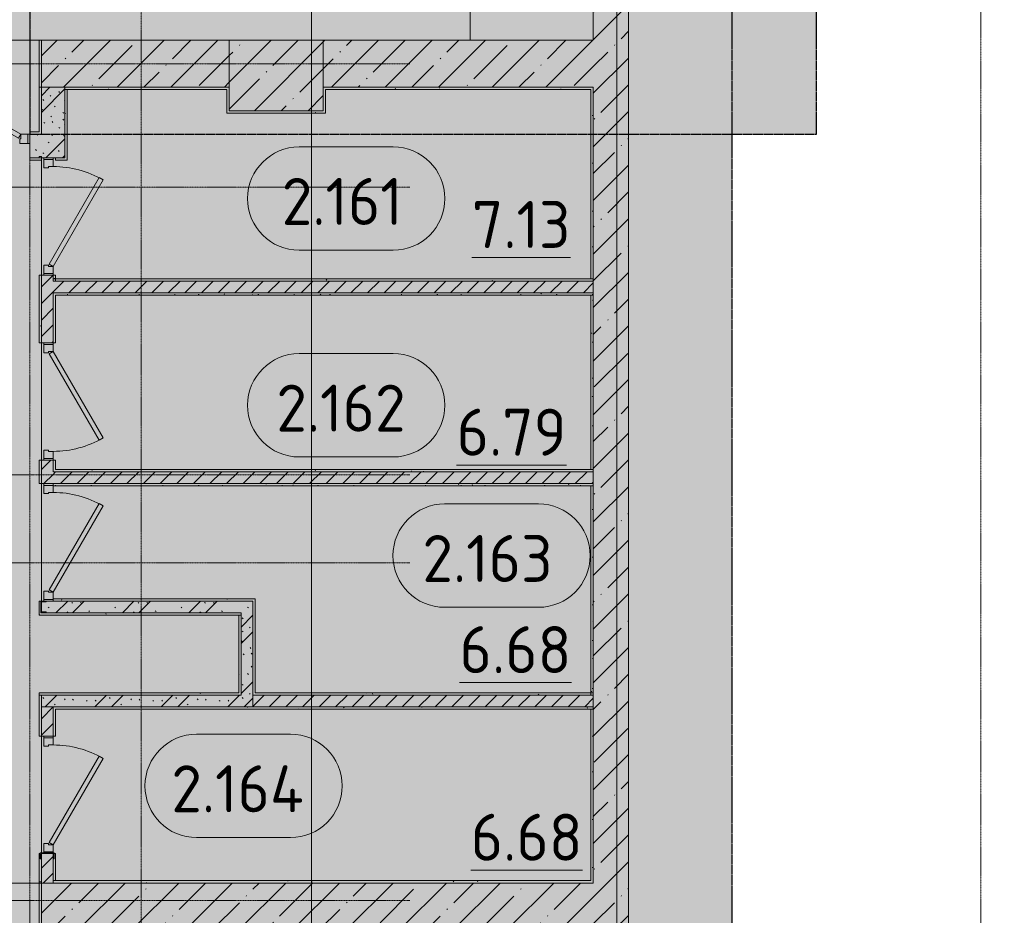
# Model space of a CAD drawing. Header units: millimetres. Extents: x -9064 to 167246, y -7619 to 134351.
# Tile 19 of 112: x 32515 to 40900, y 41350 to 48975. Entities that reach past the tile are written whole.
import ezdxf

# ---------------------------------------------------------------- set-up
doc = ezdxf.new("R2010")
doc.units = ezdxf.units.MM
doc.linetypes.add('3_ Штрих_ 5 х 3 мм', pattern=[8, 5, -3])
doc.linetypes.add('4_ Штрихпунктир_ 10 х 2 мм', pattern=[14, 10, -2, 0, -2])
for name, color, linetype, lineweight in [('A-AREA-IDEN', 7, 'Continuous', 5), ('A-DETL', 7, 'Continuous', 15), ('A-DETL-GENF', 7, 'Continuous', 13), ('A-DOOR', 7, 'Continuous', 13), ('A-DOOR-FRAM', 7, 'Continuous', 13), ('A-DOOR-OPNG', 7, 'Continuous', 13), ('A-FLOR', 7, 'Continuous', 13), ('A-WALL', 7, 'Continuous', 13), ('A-WALL-PATT', 7, 'Continuous', 13), ('I-WALL', 7, 'Continuous', 13), ('S-COLS', 7, 'Continuous', 15), ('S-GRID', 7, 'Continuous', 5)]:
    doc.layers.add(name, color=color, linetype=linetype, lineweight=lineweight)
doc.styles.add('GOST Common_2', font='GOST_Common.ttf', dxfattribs={"height": 400})
pattern_1 = [(0, (0, 0), (406.4, 101.6), [6.706, -298.094, 6.706, -298.094, -1625.6]), (0, (0, 0), (406.4, 101.6), [-609.6, 6.706, -602.894, 6.706, -298.094, -711.2]), (0, (0, 0), (406.4, 101.6), [-1524, 6.706, -196.494, 6.706, -501.294]), (120, (152.4, 50.8), (-291.18818, 301.15272), [6.706, -298.094, 6.706, -298.094, -1625.6]), (120, (152.4, 50.8), (-291.18818, 301.15272), [-609.6, 6.706, -602.894, 6.706, -298.094, -711.2]), (120, (152.4, 50.8), (-291.18818, 301.15272), [-1524, 6.706, -196.494, 6.706, -501.294]), (240, (203.2, 254), (-115.21182, -402.75272), [6.706, -298.094, 6.706, -298.094, -1625.6]), (240, (203.2, 254), (-115.21182, -402.75272), [-609.6, 6.706, -602.894, 6.706, -298.094, -711.2]), (240, (203.2, 254), (-115.21182, -402.75272), [-1524, 6.706, -196.494, 6.706, -501.294])]
pattern_2 = [(45, (0, 0), (-70.71068, 70.71068), [])]
pattern_3 = [(135, (300.56, 377.28), (-565.6854, 6e-14), [10, -790]), (135, (349.8, 474.73), (-565.6854, 6e-14), [10, -790]), (135, (423.93, 473.06), (-565.6854, 6e-14), [10, -790]), (135, (229.92, 447.9), (-565.6854, 6e-14), [10, -790]), (135, (155.08, 447.9), (-565.6854, 6e-14), [10, -790]), (135, (114.9, 369.03), (-565.6854, 6e-14), [10, -790]), (135, (132.43, 285.8), (-565.6854, 6e-14), [10, -790]), (135, (214.66, 322), (-565.6854, 6e-14), [10, -790]), (135, (198.16, 261.88), (-565.6854, 6e-14), [10, -790]), (135, (45.2, 272.9), (-565.6854, 6e-14), [10, -790]), (135, (42.32, 336.16), (-565.6854, 6e-14), [10, -790]), (135, (92.26, 192.24), (-565.6854, 6e-14), [10, -790]), (135, (7.07, 149.2), (-565.6854, 6e-14), [10, -790]), (135, (80.6, 95.1), (-565.6854, 6e-14), [10, -790]), (135, (79.53, 36.94), (-565.6854, 6e-14), [10, -790]), (135, (153.87, 74.56), (-565.6854, 6e-14), [10, -790]), (135, (228.35, 124.8), (-565.6854, 6e-14), [10, -790]), (135, (279.75, 180.4), (-565.6854, 6e-14), [10, -790]), (135, (282.9, 31.63), (-565.6854, 6e-14), [10, -790]), (135, (377.38, 53.45), (-565.6854, 6e-14), [10, -790]), (135, (352.28, 102.7), (-565.6854, 6e-14), [10, -790]), (135, (354.05, 0), (-565.6854, 6e-14), [10, -790]), (135, (553.23, 16.45), (-565.6854, 6e-14), [10, -790]), (135, (542.38, 63.45), (-565.6854, 6e-14), [10, -790]), (135, (536.58, 239.3), (-565.6854, 6e-14), [10, -790]), (135, (475.85, 203.9), (-565.6854, 6e-14), [10, -790]), (135, (475.85, 316.54), (-565.6854, 6e-14), [10, -790]), (135, (520.8, 408.7), (-565.6854, 6e-14), [10, -790]), (135, (551.1, 470.8), (-565.6854, 6e-14), [10, -790]), (135, (235.25, 537.93), (-565.6854, 6e-14), [10, -790]), (135, (407.25, 547.65), (-565.6854, 6e-14), [10, -790]), (135, (94.5, 558.6), (-565.6854, 6e-14), [10, -790]), (135, (46.4, 532.3), (-565.6854, 6e-14), [10, -790]), (135, (85.56, 465.04), (-565.6854, 6e-14), [10, -790]), (135, (355.53, 181.14), (-565.6854, 6e-14), [10, -790]), (135, (362.23, 243.6), (-565.6854, 6e-14), [10, -790]), (135, (413.45, 344.1), (-565.6854, 6e-14), [10, -790]), (135, (286.3, 273.25), (-565.6854, 6e-14), [10, -790]), (135, (423.02, 263.72), (-565.6854, 6e-14), [10, -790]), (135, (162.94, 190.2), (-565.6854, 6e-14), [10, -790]), (135, (470.25, 120.93), (-565.6854, 6e-14), [10, -790]), (135, (484.48, 9.78), (-565.6854, 6e-14), [10, -790]), (45, (0, 212.13), (-565.6854, 0), []), (45, (212.13, 0), (-565.6854, 0), []), (45, (353.55, 0), (-565.6854, 0), []), (45, (0, 353.55), (-565.6854, 0), [])]
pattern_4 = [(45, (0, 0), (-228.0985, 228.0985), []), (45, (228.1, 0), (-228.0985, 228.0985), [403.225, -80.645, 6.706, -73.939])]

# ---------------------------------------------------------------- blocks, each defined once
blk = doc.blocks.new('Наметкина 10_РД_АР_П_Отделка_R21_rvt-1-Маркировочный план-схема -2 этажа на отм_-9_600')
at = {"layer": 'A-WALL-PATT', "lineweight": 5}
h = blk.add_hatch(dxfattribs=at)
h.set_pattern_fill('FP_34', color=256, style=0, pattern_type=2)
h.set_pattern_definition(pattern_1)
h.paths.add_polyline_path([(33040, 48380), (34280, 48380), (34280, 48400), (32900, 48400), (32900, 48380)])
h = blk.add_hatch(dxfattribs=at)
h.set_pattern_fill('FP_34', color=256, style=0, pattern_type=2)
h.set_pattern_definition(pattern_1)
h.paths.add_polyline_path([(34281.1, 48200), (34300, 48200), (34300, 48400), (34280, 48400), (34280, 48200)])
h = blk.add_hatch(dxfattribs=at)
h.set_pattern_fill('FP_34', color=256, style=0, pattern_type=2)
h.set_pattern_definition(pattern_1)
h.paths.add_polyline_path([(37380, 48380), (37380, 48400), (35100, 48400), (35100, 48380), (37318.7, 48380)])
h = blk.add_hatch(dxfattribs=at)
h.set_pattern_fill('FP_34', color=256, style=0, pattern_type=2)
h.set_pattern_definition(pattern_1)
h.paths.add_polyline_path([(37400, 46770), (37400, 48400), (37380, 48398.3), (37380, 46770)])
h = blk.add_hatch(dxfattribs=at)
h.set_pattern_fill('FP_34', color=256, style=0, pattern_type=2)
h.set_pattern_definition(pattern_1)
h.paths.add_polyline_path([(32920, 47800), (32920, 48380), (32900, 48380), (32900, 47800)])
h = blk.add_hatch(dxfattribs=at)
h.set_pattern_fill('FP_34', color=256, style=0, pattern_type=2)
h.set_pattern_definition(pattern_1)
h.paths.add_polyline_path([(35068.3, 48180), (35100, 48180), (35100, 48200), (34280, 48200), (34281.1, 48180), (34300, 48180)])
h = blk.add_hatch(dxfattribs=at)
h.set_pattern_fill('FP_34', color=256, style=0, pattern_type=2)
h.set_pattern_definition(pattern_1)
h.paths.add_polyline_path([(32700, 41635), (32697.8, 41834.1), (32690, 41829.6), (32690, 41875), (32680, 41875), (32680, 41635), (32700, 41635)])
h.paths.add_polyline_path([(32700, 42875), (32700, 42875), (32700, 43225), (32680, 43225), (32680, 42875)])
h.paths.add_polyline_path([(32694.7, 43925), (32694.7, 44025), (32680, 44025), (32680, 43925)])
h.paths.add_polyline_path([(32680, 45025), (32700, 45025), (32700, 45225), (32680, 45225), (32680, 45125)])
h.paths.add_polyline_path([(32700, 46225), (32700, 46800), (32680, 46800), (32680, 46225), (32700, 46225)])
h = blk.add_hatch(dxfattribs=at)
h.set_pattern_fill('FP_34', color=256, style=0, pattern_type=2)
h.set_pattern_definition(pattern_1)
h.paths.add_polyline_path([(32820, 46770), (32820, 46800), (32800, 46800), (32800, 46770)])
h = blk.add_hatch(dxfattribs=at)
h.set_pattern_fill('FP_34', color=256, style=0, pattern_type=2)
h.set_pattern_definition(pattern_1)
h.paths.add_polyline_path([(37400, 46750), (37400, 46770), (32800, 46770), (32800, 46750), (36888.8, 46750)])
h = blk.add_hatch(dxfattribs=at)
h.set_pattern_fill('FP_34', color=256, style=0, pattern_type=2)
h.set_pattern_definition(pattern_1)
h.paths.add_polyline_path([(37400, 46630), (37400, 46650), (32800, 46650), (32800, 46630), (37183.5, 46630)])
h = blk.add_hatch(dxfattribs=at)
h.set_pattern_fill('FP_34', color=256, style=0, pattern_type=2)
h.set_pattern_definition(pattern_1)
h.paths.add_polyline_path([(32800, 45125), (32820, 45125), (32820, 45225), (32800, 45225), (32800, 45145)])
h.paths.add_polyline_path([(32820, 46225), (32820, 46630), (32800, 46630), (32800, 46225)])
h = blk.add_hatch(dxfattribs=at)
h.set_pattern_fill('FP_34', color=256, style=0, pattern_type=2)
h.set_pattern_definition(pattern_1)
h.paths.add_polyline_path([(37400, 45145), (37400, 46630), (37380, 46630), (37380, 45145)])
h = blk.add_hatch(dxfattribs=at)
h.set_pattern_fill('FP_34', color=256, style=0, pattern_type=2)
h.set_pattern_definition(pattern_1)
h.paths.add_polyline_path([(36367.1, 45125), (37400, 45125), (37400, 45145), (32820, 45145), (32820, 45125), (35600, 45125)])
h = blk.add_hatch(dxfattribs=at)
h.set_pattern_fill('FP_34', color=256, style=0, pattern_type=2)
h.set_pattern_definition(pattern_1)
h.paths.add_polyline_path([(37342, 45005), (37400, 45005), (37400, 45025), (32800, 45025), (32800, 45005), (36888.8, 45005)])
h = blk.add_hatch(dxfattribs=at)
h.set_pattern_fill('FP_34', color=256, style=0, pattern_type=2)
h.set_pattern_definition(pattern_1)
h.paths.add_polyline_path([(37380, 43245), (37400, 43245), (37400, 45005), (37380, 45005)])
h = blk.add_hatch(dxfattribs=at)
h.set_pattern_fill('FP_34', color=256, style=0, pattern_type=2)
h.set_pattern_definition(pattern_1)
h.paths.add_polyline_path([(34281.1, 44025), (34520, 44025), (34520, 44045), (32820, 44045), (32820, 44025), (33225, 44025)])
h = blk.add_hatch(dxfattribs=at)
h.set_pattern_fill('FP_34', color=256, style=0, pattern_type=2)
h.set_pattern_definition(pattern_1)
h.paths.add_polyline_path([(34281.1, 43905), (34400, 43905), (34400, 43925), (32680, 43925), (32680, 43905), (32977.2, 43905)])
h = blk.add_hatch(dxfattribs=at)
h.set_pattern_fill('FP_34', color=256, style=0, pattern_type=2)
h.set_pattern_definition(pattern_1)
h.paths.add_polyline_path([(34380, 43225), (34400, 43225), (34400, 43905), (34380, 43905), (34380, 43233.2)])
h = blk.add_hatch(dxfattribs=at)
h.set_pattern_fill('FP_34', color=256, style=0, pattern_type=2)
h.set_pattern_definition(pattern_1)
h.paths.add_polyline_path([(32800, 43225), (34380, 43225), (34380, 43245), (32680, 43245), (32680, 43225), (32700, 43225)])
h = blk.add_hatch(dxfattribs=at)
h.set_pattern_fill('FP_34', color=256, style=0, pattern_type=2)
h.set_pattern_definition(pattern_1)
h.paths.add_polyline_path([(34520, 43225), (37400, 43225), (37400, 43245), (34520, 43245)])
h = blk.add_hatch(dxfattribs=at)
h.set_pattern_fill('FP_34', color=256, style=0, pattern_type=2)
h.set_pattern_definition(pattern_1)
h.paths.add_polyline_path([(37380, 43105), (37400, 43105), (37400, 43125), (32800, 43125), (32800, 43105), (37032, 43105)])
h = blk.add_hatch(dxfattribs=at)
h.set_pattern_fill('FP_34', color=256, style=0, pattern_type=2)
h.set_pattern_definition(pattern_1)
h.paths.add_polyline_path([(32802.2, 41645), (32820, 41645), (32820, 41875), (32810, 41874.5), (32810, 41829.6), (32802.2, 41834.1), (32800, 41645)])
h.paths.add_polyline_path([(32800, 42875), (32820, 42876.1), (32820, 43105), (32800, 43105)])
h = blk.add_hatch(dxfattribs=at)
h.set_pattern_fill('FP_34', color=256, style=0, pattern_type=2)
h.set_pattern_definition(pattern_1)
h.paths.add_polyline_path([(37400, 41645), (37400, 43105), (37380, 43105), (37380, 41645)])
h = blk.add_hatch(dxfattribs=at)
h.set_pattern_fill('FP_34', color=256, style=0, pattern_type=2)
h.set_pattern_definition(pattern_1)
h.paths.add_polyline_path([(32800, 41625), (37400, 41625), (37400, 41645), (32800, 41645)])
at = {"layer": 'A-WALL'}
for p, q in [((32700, 48800), (32680, 48800)), ((32680, 48800), (32680, 48400)), ((32700, 48400), (32700, 48800)), ((32700, 48400), (32680, 48400)), ((32680, 48400), (32680, 48020)), ((32680, 48400), (32700, 48400)), ((32700, 48020), (32700, 48400)), ((34280, 48400), (32900, 48400)), ((32900, 48400), (32900, 48380)), ((34300, 48400), (34280, 48400)), ((34300, 48200), (34300, 48400)), ((37380, 48400), (35100, 48400)), ((35100, 48400), (35100, 48380)), ((37400, 48400), (37380, 48400)), ((37400, 46770), (37400, 48400)), ((32900, 48380), (34280, 48380)), ((32900, 48380), (32900, 47800)), ((32920, 48380), (32900, 48380)), ((32920, 47800), (32920, 48380)), ((34280, 48380), (34280, 48200)), ((35100, 48380), (35100, 48200)), ((35120, 48380), (37380, 48380)), ((35120, 48180), (35120, 48380)), ((37380, 48380), (37380, 46770)), ((34280, 48200), (34280, 48180)), ((34280, 48180), (35100, 48180)), ((35100, 48200), (34300, 48200)), ((35100, 48180), (35120, 48180)), ((32680, 48020), (32600, 48020)), ((32600, 48020), (32600, 48000)), ((32600, 48000), (32700, 48000)), ((32700, 48000), (32700, 48020)), ((32680, 47800), (32600, 47800)), ((32600, 47800), (32600, 47780)), ((32700, 47810), (32680, 47810)), ((32680, 47810), (32680, 47800)), ((32700, 47800), (32700, 47810)), ((32700, 47780), (32700, 47800)), ((32900, 47800), (32820, 47800)), ((32820, 47800), (32820, 47780)), ((32920, 47780), (32920, 47800)), ((32600, 47780), (32700, 47780)), ((32820, 47780), (32920, 47780)), ((32700, 46800), (32680, 46800)), ((32680, 46800), (32680, 46225)), ((32700, 46225), (32700, 46800)), ((32800, 46800), (32800, 46750)), ((32820, 46800), (32800, 46800)), ((32820, 46750), (32820, 46800)), ((37380, 46770), (32800, 46770)), ((32800, 46770), (32800, 46750)), ((32800, 46750), (32820, 46750)), ((32800, 46750), (37400, 46750)), ((37400, 46750), (37400, 46770)), ((37400, 46650), (32800, 46650)), ((32800, 46650), (32800, 46630)), ((32800, 46630), (32800, 46225)), ((32820, 46630), (37400, 46630)), ((32820, 46225), (32820, 46630)), ((37400, 46630), (37380, 46630)), ((37380, 46630), (37380, 45145)), ((37400, 46630), (37400, 46650)), ((37400, 45145), (37400, 46630)), ((32680, 46225), (32700, 46225)), ((32800, 46225), (32820, 46225)), ((32700, 45225), (32680, 45225)), ((32680, 45225), (32680, 45025)), ((32700, 45025), (32700, 45225)), ((32800, 45225), (32800, 45125)), ((32820, 45225), (32800, 45225)), ((32820, 45145), (32820, 45225)), ((32800, 45125), (32820, 45125)), ((37380, 45145), (32820, 45145)), ((32820, 45125), (37380, 45125)), ((37380, 45125), (37400, 45125)), ((37400, 45125), (37400, 45145)), ((32680, 45025), (32700, 45025)), ((37380, 45025), (32800, 45025)), ((32800, 45025), (32800, 45010)), ((32800, 45005), (37380, 45005)), ((37400, 45025), (37380, 45025)), ((37380, 45005), (37380, 43225)), ((37400, 45005), (37400, 45025)), ((37400, 43225), (37400, 45005)), ((32694.7, 44025), (32680, 44025)), ((32680, 44025), (32680, 43925)), ((32820, 44045), (32800, 44045)), ((32800, 44040), (32800, 44025)), ((32800, 44025), (32820, 44025)), ((34520, 44045), (32820, 44045)), ((32820, 44025), (34500, 44025)), ((34500, 44025), (34500, 43225)), ((34520, 44025), (34520, 44045)), ((34520, 43245), (34520, 44025)), ((32700, 43937.7), (32700, 44012.3)), ((32680, 43925), (32680, 43905)), ((32680, 43905), (34400, 43905)), ((34400, 43925), (32740.7, 43925)), ((34400, 43905), (34380, 43905)), ((34380, 43905), (34380, 43245)), ((34400, 43905), (34400, 43925)), ((34400, 43225), (34400, 43905)), ((34380, 43245), (32680, 43245)), ((32680, 43245), (32680, 43225)), ((32680, 43225), (34380, 43225)), ((32700, 43225), (32680, 43225)), ((32680, 43225), (32680, 42875)), ((32700, 42875), (32700, 43225)), ((34380, 43225), (34400, 43225)), ((34500, 43225), (34520, 43225)), ((37400, 43245), (34520, 43245)), ((34520, 43225), (37400, 43225)), ((37380, 43225), (37400, 43225)), ((37400, 43225), (37400, 43245)), ((37380, 43125), (32800, 43125)), ((32800, 43125), (32800, 43105)), ((32800, 43105), (32800, 42875)), ((32820, 43105), (37380, 43105)), ((32820, 42875), (32820, 43105)), ((37400, 43125), (37380, 43125)), ((37380, 43105), (37380, 41645)), ((37400, 43105), (37400, 43125)), ((37400, 41645), (37400, 43105)), ((32680, 42875), (32700, 42875)), ((32800, 42875), (32820, 42875)), ((32690, 41875), (32680, 41875)), ((32680, 41875), (32680, 41625)), ((32700, 41625), (32700, 41874.6)), ((32800, 41874.6), (32800, 41645)), ((32820, 41875), (32810, 41875)), ((32820, 41645), (32820, 41875)), ((32700, 41635), (32680, 41635)), ((32680, 41635), (32680, 41225)), ((32680, 41625), (32700, 41625)), ((32700, 41225), (32700, 41635)), ((37380, 41645), (32800, 41645)), ((32800, 41645), (32800, 41625)), ((32800, 41645), (32820, 41645)), ((32800, 41625), (37400, 41625)), ((37400, 41625), (37400, 41645))]:
    blk.add_line(p, q, dxfattribs=at)
at = {"layer": 'A-WALL', "lineweight": 15}
for p, q in [((37380, 46770), (37400, 46770)), ((37400, 45145), (37380, 45145)), ((37380, 45005), (37400, 45005)), ((37380, 43105), (37400, 43105))]:
    blk.add_line(p, q, dxfattribs=at)
blk = doc.blocks.new('АР_Дверь однопольная - 1000х2100h_850__Кладовая-4711845-Маркировочный план-схема -2 этажа на отм_-9_600')
at = {"layer": 'A-DOOR'}
for p, q in [((-311.1, 475), (-331.1, 440.4)), ((-331.1, 440.4), (405, 15.4)), ((425, 50), (-311.1, 475)), ((405, 15.4), (425, 50))]:
    blk.add_line(p, q, dxfattribs=at)
at = {"layer": 'A-DOOR', "lineweight": 5}
blk.add_arc((425, 50), 850, 150, 180, dxfattribs=at)
at = {"layer": 'A-DOOR-FRAM'}
for p, q in [((-485, 50), (-500, 50)), ((-425, 50), (-485, 50)), ((-485, 50), (-485, -30)), ((-425, 10), (-425, 50)), ((-415, 10), (-425, 10)), ((-415, -30), (-415, 10)), ((425, 10), (415, 10)), ((415, 10), (415, -30)), ((485, 50), (425, 50)), ((425, 50), (425, 10)), ((485, -30), (485, 50)), ((485, 50), (500, 50)), ((-485, -30), (-500, -30)), ((-485, -30), (-415, -30)), ((415, -30), (485, -30)), ((485, -30), (500, -30))]:
    blk.add_line(p, q, dxfattribs=at)
blk = doc.blocks.new('АР_Дверь однопольная - 1000х2100h_850__Кладовая-5768955-Маркировочный план-схема -2 этажа на отм_-9_600')
at = {"layer": 'A-DOOR'}
for p, q in [((311.1, 475), (-425, 50)), ((-405, 15.4), (331.1, 440.4)), ((331.1, 440.4), (311.1, 475)), ((-425, 50), (-405, 15.4))]:
    blk.add_line(p, q, dxfattribs=at)
at = {"layer": 'A-DOOR', "lineweight": 5}
blk.add_arc((-425, 50), 850, 360, 30, dxfattribs=at)
at = {"layer": 'A-DOOR-FRAM'}
for p, q in [((-485, 50), (-500, 50)), ((-425, 50), (-485, 50)), ((-485, 50), (-485, -30)), ((-425, 10), (-425, 50)), ((-415, 10), (-425, 10)), ((-415, -30), (-415, 10)), ((425, 10), (415, 10)), ((415, 10), (415, -30)), ((485, 50), (425, 50)), ((425, 50), (425, 10)), ((485, -30), (485, 50)), ((485, 50), (500, 50)), ((-485, -30), (-500, -30)), ((-485, -30), (-415, -30)), ((415, -30), (485, -30)), ((485, -30), (500, -30))]:
    blk.add_line(p, q, dxfattribs=at)
blk = doc.blocks.new('АР_Дверь однопольная - 1000х2100h_850__Кладовая-4995400-Маркировочный план-схема -2 этажа на отм_-9_600')
at = {"layer": 'A-DOOR'}
for p, q in [((-311.1, 475), (-331.1, 440.4)), ((-331.1, 440.4), (405, 15.4)), ((425, 50), (-311.1, 475)), ((405, 15.4), (425, 50))]:
    blk.add_line(p, q, dxfattribs=at)
at = {"layer": 'A-DOOR', "lineweight": 5}
blk.add_arc((425, 50), 850, 150, 180, dxfattribs=at)
at = {"layer": 'A-DOOR-FRAM'}
for p, q in [((-485, 50), (-500, 50)), ((-425, 50), (-485, 50)), ((-485, 50), (-485, -30)), ((-425, 10), (-425, 50)), ((-415, 10), (-425, 10)), ((-415, -30), (-415, 10)), ((425, 10), (415, 10)), ((415, 10), (415, -30)), ((485, 50), (425, 50)), ((425, 50), (425, 10)), ((485, -30), (485, 50)), ((485, 50), (500, 50)), ((-485, -30), (-500, -30)), ((-485, -30), (-415, -30)), ((415, -30), (485, -30)), ((485, -30), (500, -30))]:
    blk.add_line(p, q, dxfattribs=at)
blk = doc.blocks.new('АР_Дверь однопольная - 1000х2100h_850__Кладовая-6012410-Маркировочный план-схема -2 этажа на отм_-9_600')
at = {"layer": 'A-DOOR'}
for p, q in [((-311.1, 475), (-331.1, 440.4)), ((-331.1, 440.4), (405, 15.4)), ((425, 50), (-311.1, 475)), ((405, 15.4), (425, 50))]:
    blk.add_line(p, q, dxfattribs=at)
at = {"layer": 'A-DOOR', "lineweight": 5}
blk.add_arc((425, 50), 850, 150, 180, dxfattribs=at)
at = {"layer": 'A-DOOR-FRAM'}
for p, q in [((-485, 50), (-500, 50)), ((-425, 50), (-485, 50)), ((-485, 50), (-485, -30)), ((-425, 10), (-425, 50)), ((-415, 10), (-425, 10)), ((-415, -30), (-415, 10)), ((425, 10), (415, 10)), ((415, 10), (415, -30)), ((485, 50), (425, 50)), ((425, 50), (425, 10)), ((485, -30), (485, 50)), ((485, 50), (500, 50)), ((-485, -30), (-500, -30)), ((-485, -30), (-415, -30)), ((415, -30), (485, -30)), ((485, -30), (500, -30))]:
    blk.add_line(p, q, dxfattribs=at)
blk = doc.blocks.new('АР_Дверь однопольная - 1150х2100h_кл_ коридор-4725006-Маркировочный план-схема -2 этажа на отм_-9_600')
at = {"layer": 'A-DOOR'}
for p, q in [((-366, 600), (-386, 565.4)), ((500, 100), (-366, 600)), ((-386, 565.4), (480, 65.4)), ((480, 65.4), (500, 100))]:
    blk.add_line(p, q, dxfattribs=at)
at = {"layer": 'A-DOOR', "lineweight": 5}
blk.add_arc((500, 100), 1000, 150, 180, dxfattribs=at)
at = {"layer": 'A-DOOR-FRAM'}
for p, q in [((-560, 100), (-575, 100)), ((-500, 100), (-560, 100)), ((-560, 100), (-560, 20)), ((-500, 60), (-500, 100)), ((560, 100), (500, 100)), ((500, 100), (500, 60)), ((560, 20), (560, 100)), ((560, 100), (575, 100)), ((-560, 20), (-575, 20)), ((-560, 20), (-490, 20)), ((-490, 60), (-500, 60)), ((-490, 20), (-490, 60)), ((500, 60), (490, 60)), ((490, 60), (490, 20)), ((490, 20), (560, 20)), ((560, 20), (575, 20))]:
    blk.add_line(p, q, dxfattribs=at)
blk = doc.blocks.new('КР-Проем - Настраиваемый-1565855-Маркировочный план-схема -2 этажа на отм_-9_600')
at = {"layer": 'A-DOOR-OPNG'}
for p, q in [((-675, 200), (675, 200)), ((-675, -200), (675, -200))]:
    blk.add_line(p, q, dxfattribs=at)
blk = doc.blocks.new('АР_Фахверк_ _Швеллер полки параллельные_ - 10П-5788207-Маркировочный план-схема -2 этажа на отм_-9_600')
at = {"layer": 'S-COLS'}
blk.add_hatch(color=256, dxfattribs=at).paths.add_polyline_path([(30.7, -50), (26.7, -42.4), (-8.7, -40.3), (-10.8, -35.4), (-8.7, 40.3), (-3.8, 42.4), (26.7, 42.4), (30.7, 50), (-15.3, 50), (-15.3, -50), (-10.8, -50)])
for p, q in [((30.7, 50), (-15.3, 50)), ((-15.3, 50), (-15.3, -50)), ((-10.8, -35.4), (-10.8, 35.4)), ((-3.8, 42.4), (26.7, 42.4)), ((30.7, 46.4), (30.7, 50)), ((-15.3, -50), (30.7, -50)), ((26.7, -42.4), (-3.8, -42.4)), ((30.7, -50), (30.7, -46.4))]:
    blk.add_line(p, q, dxfattribs=at)
for centre, radius, start, end in [((-3.8, 35.4), 7, 90, 180), ((26.7, 46.4), 4, 270, 360), ((-3.8, -35.4), 7, 180, 270), ((26.7, -46.4), 4, 360, 90)]:
    blk.add_arc(centre, radius, start, end, dxfattribs=at)
blk = doc.blocks.new('АР_Фахверк_ _Швеллер полки параллельные_ - 12П-5787732-Маркировочный план-схема -2 этажа на отм_-9_600')
at = {"layer": 'S-COLS'}
blk.add_hatch(color=256, dxfattribs=at).paths.add_polyline_path([(27.3, -60), (35.4, -60), (30.9, -52.2), (-9.6, -50), (-11.8, -44.7), (-9.6, 50), (-4.3, 52.2), (30.9, 52.2), (35.4, 60), (-16.6, 60), (-15, -60), (5, -60)])
for p, q in [((35.4, 60), (-16.6, 60)), ((-16.6, 60), (-16.6, -60)), ((-11.8, -44.7), (-11.8, 44.7)), ((-4.3, 52.2), (30.9, 52.2)), ((35.4, 56.7), (35.4, 60)), ((-16.6, -60), (35.4, -60)), ((30.9, -52.2), (-4.3, -52.2)), ((35.4, -60), (35.4, -56.7))]:
    blk.add_line(p, q, dxfattribs=at)
for centre, radius, start, end in [((-4.3, 44.7), 7.5, 90, 180), ((30.9, 56.7), 4.5, 270, 360), ((-4.3, -44.7), 7.5, 180, 270), ((30.9, -56.7), 4.5, 360, 90)]:
    blk.add_arc(centre, radius, start, end, dxfattribs=at)
blk = doc.blocks.new('Марка помещения _Номер_ - 2 мм-68851-Маркировочный план-схема -2 этажа на отм_-9_600')
at = {"layer": 'A-AREA-IDEN'}
for p, q in [((-2.027, 2.21), (1.973, 2.21)), ((-2.027, -2.19), (1.973, -2.19))]:
    blk.add_line(p, q, dxfattribs=at)
for centre, start, end in [((-2.027, 0.01), 90, 270), ((1.973, 0.01), 270, 90)]:
    blk.add_arc(centre, 2.2, start, end, dxfattribs=at)

msp = doc.modelspace()

# ---------------------------------------------------------------- hatches: boundary and pattern name
at = {"layer": 'A-DETL-GENF', "true_color": 0xffffff}
h = msp.add_hatch(color=7, dxfattribs=at)
h.paths.add_polyline_path([(4850, 32200), (38582.9, 32200), (38582.9, 48000), (32600, 48000), (32600, 51450), (29550, 51450), (29550, 77950), (32600, 77950), (32600, 100300), (45250, 100300), (45250, 127956.4), (-1456, 127956.4), (-1456, 79200), (4850, 79200), (4850, 32650.6)])
h.paths.add_polyline_path([(37095.7, 36100), (37049.7, 36100), (37050, 36200), (37095.7, 36200), (37091.7, 36192.4), (37056.3, 36190.3), (37054.2, 36185.4), (37056.3, 36109.7), (37061.2, 36107.6), (37091.7, 36107.6)])
h.paths.add_polyline_path([(32810, 41829.6), (32802.2, 41834.1), (32800, 41874.6), (32794.7, 41876.8), (32700, 41874.6), (32697.8, 41869.3), (32697.8, 41834.1), (32690, 41829.6), (32690, 41881.6), (32810, 41881.6), (32810, 41850.5)])
h.paths.add_polyline_path([(19135, 41829.6), (19127.2, 41834.1), (19125, 41874.6), (19113.8, 41876.8), (19025, 41874.6), (19022.8, 41869.3), (19022.8, 41834.1), (19015, 41829.6), (19015, 41881.6), (19135, 41881.6), (19135, 41850.5)])
h.paths.add_polyline_path([(32724.5, 43925), (32694.7, 43925.1), (32694.7, 44025), (32739.5, 44022.7), (32736.7, 44017.4), (32701.3, 44015.3), (32699.2, 44010.4), (32701.3, 43934.7), (32706.2, 43932.6), (32736.7, 43932.6), (32740.7, 43925)])
h.paths.add_polyline_path([(12560, 46350), (12360, 46350), (12360, 77760), (12560, 77760), (12560, 61260), (24060, 61260), (24060, 61060.2), (12560, 61060.2), (12560, 50474.4)])
h.paths.add_polyline_path([(29750, 51650), (32600, 51650), (32600, 60850), (29750, 60850), (29750, 51700)])
h.paths.add_polyline_path([(30119, 61050), (32600, 61050), (32600, 77750), (29750, 77750), (29750, 61050), (30050, 61050)])
h.paths.add_polyline_path([(400, 81000), (400, 81000), (400, 81000)])
h.paths.add_polyline_path([(3160, 81204.6), (3152.2, 81209.1), (3150, 81249.6), (3144.7, 81251.8), (3050, 81249.6), (3047.8, 81244.3), (3047.8, 81209.1), (3040, 81204.6), (3040, 81256.6), (3160, 81256.6), (3160, 81225.5)])
h.paths.add_polyline_path([(4360, 81254.6), (4352.2, 81259.1), (4350, 81299.6), (4344.7, 81301.8), (4250, 81299.6), (4247.8, 81294.3), (4247.8, 81259.1), (4240, 81254.6), (4240, 81306.6), (4360, 81306.6), (4360, 81275.5)])
h.paths.add_polyline_path([(4250, 82290), (4248.4, 82290), (4250, 82410), (4300.4, 82410), (4295.9, 82402.2), (4255.4, 82400), (4253.2, 82394.7), (4255.4, 82300), (4260.7, 82297.8), (4295.9, 82297.8), (4300.4, 82290), (4251, 82290)])
h.paths.add_polyline_path([(30275, 84600), (21175, 84600), (21175, 84800), (30075, 84800), (30075, 96615), (30275, 96615), (30275, 84900)])
h.paths.add_polyline_path([(4254, 85390), (4248.4, 85390), (4250, 85510), (4300.4, 85510), (4295.9, 85502.2), (4255.4, 85500), (4253.2, 85494.7), (4255.4, 85400), (4260.7, 85397.8), (4295.9, 85397.8), (4300.4, 85390), (4255.4, 85390)])
h.paths.add_polyline_path([(43950, 102140), (1750, 102140), (1750, 102340), (43750, 102340), (43750, 118060), (1750, 118060), (1750, 118260), (43950, 118260), (43950, 102340)])
h = msp.add_hatch(color=7, dxfattribs=at)
h.paths.add_polyline_path([(32765.4, 48000), (39300, 48000), (39300, 50950), (88850, 50950), (88850, 77750), (49300, 77750), (49300, 77950), (88850, 77950), (88850, 101400), (67200, 101400.1), (67200, 101450.1), (88850, 101450.1), (88850, 102150), (67950, 102150), (67950, 118260), (88850, 118260), (88850, 127956.4), (45250, 127956.4), (45250, 100300), (32600, 100300), (32600, 77950), (48300, 77950), (48300, 77750), (32600, 77750), (32600, 61050), (48300, 61050), (48300, 60850), (32600, 60850), (32600, 51650), (36350, 51650), (36350, 51450), (32600, 51450), (32600, 48000), (32700, 48000)])
h.paths.add_polyline_path([(72500, 58200), (72300, 58200), (72300, 66650), (76400, 66650), (76400, 66450), (72500, 66450), (72500, 58770)])
h.paths.add_polyline_path([(48900, 58424.4), (48891, 58429.9), (48891, 58485.7), (48888.2, 58492.4), (48881.5, 58495.2), (48718.5, 58495.2), (48711.8, 58492.4), (48709, 58485.7), (48709, 58429.9), (48700, 58424.4), (48700, 58500.4), (48900, 58500.4), (48900, 58464)])
h.paths.add_polyline_path([(48581.5, 58476.5), (48581.5, 58705), (48626.5, 58705), (48626.5, 58476.5), (48600, 58476.5)])
h.paths.add_polyline_path([(48626.5, 59305), (48581.5, 59305), (48581.5, 63733.5), (48626.5, 63733.5), (48626.5, 59386.3)])
h.paths.add_polyline_path([(56700, 60850), (49300, 60850), (49300, 61050), (65600, 61050), (65600, 68150), (65800, 68150), (65800, 60850), (62966, 60850)])
h.paths.add_polyline_path([(48900, 63750), (48700, 63750), (48700, 63826), (48709, 63820.5), (48709, 63764.7), (48711.8, 63758), (48718.5, 63755.2), (48881.5, 63755.2), (48888.2, 63758), (48891, 63764.7), (48891, 63820.5), (48900, 63826), (48900, 63755.2)])
h.paths.add_polyline_path([(48700, 75174), (48700, 75250), (48900, 75250), (48900, 75174), (48891, 75179.5), (48891, 75235.3), (48888.2, 75242), (48881.5, 75244.8), (48718.5, 75244.8), (48711.8, 75242), (48709, 75235.3), (48709, 75179.5)])
h.paths.add_polyline_path([(48626.5, 75246.5), (48581.5, 75246.5), (48581.5, 75475), (48626.5, 75475), (48626.5, 75250)])
h.paths.add_polyline_path([(48626.5, 76075), (48581.5, 76075), (48581.5, 80503.5), (48626.5, 80503.5), (48626.5, 77210.1)])
h.paths.add_polyline_path([(48891, 80500), (48700, 80500), (48700, 80576), (48709, 80570.5), (48709, 80514.7), (48711.8, 80508), (48718.5, 80505.2), (48881.5, 80505.2), (48888.2, 80508), (48891, 80514.7), (48891, 80570.5), (48900, 80575), (48900, 80500)])
h.paths.add_polyline_path([(61675, 87000), (61645, 87000), (61645, 87200), (61775, 87200), (61775, 87000), (61732.1, 87000)])
h.paths.add_polyline_path([(61325, 87000), (57545, 87000), (57545, 87200), (61505, 87200), (61505, 87000)])
h.paths.add_polyline_path([(49100, 87000), (49100, 87200), (52630, 87200), (52630, 87000), (49927.4, 87000)])
h.paths.add_polyline_path([(56125, 87000), (52770, 87000), (52770, 87200), (57405, 87200), (57405, 87000), (57000.4, 87000)])
h.paths.add_polyline_path([(85000, 102350), (88850, 102350), (88850, 118060), (68150, 118060), (68150, 102350), (83827.8, 102350)])
h.paths.add_polyline_path([(59500, 104240), (59300, 104240), (59300, 118830), (59500, 118830), (59500, 109000)])
at = {"layer": 'A-WALL-PATT', "lineweight": 5}
h = msp.add_hatch(dxfattribs=at)
h.set_pattern_fill('FP_3', color=256, style=0, pattern_type=2)
h.set_pattern_definition(pattern_4)
h.paths.add_polyline_path([(37700, 41225), (37700, 50350), (37400, 50350), (37400, 41225)])
h = msp.add_hatch(dxfattribs=at)
h.set_pattern_fill('FP_3', color=256, style=0, pattern_type=2)
h.set_pattern_definition(pattern_4)
h.paths.add_polyline_path([(32700, 48400), (34300, 48400), (34300, 48800), (32700, 48800)])
h = msp.add_hatch(dxfattribs=at)
h.set_pattern_fill('FP_3', color=256, style=0, pattern_type=2)
h.set_pattern_definition(pattern_4)
h.paths.add_polyline_path([(35100, 48400), (37400, 48400), (37400, 48800), (35100, 48800)])
h = msp.add_hatch(dxfattribs=at)
h.set_pattern_fill('FP_1', color=256, style=0, pattern_type=2)
h.set_pattern_definition(pattern_3)
h.paths.add_polyline_path([(32700, 47800), (32900, 47800), (32900, 48400), (32700, 48400), (32700, 47959)])
h = msp.add_hatch(dxfattribs=at)
h.set_pattern_fill('FP_1', color=256, style=0, pattern_type=2)
h.set_pattern_definition(pattern_3)
h.paths.add_polyline_path([(32700, 47800), (32700, 47800), (32700, 48000), (32600, 48000), (32600, 47800)])
h.paths.add_polyline_path([(31150, 47800), (31450, 47800), (31450, 48000), (30700, 48000), (30700, 47800)])
h = msp.add_hatch(dxfattribs=at)
h.set_pattern_fill('FP_2', color=256, style=0, pattern_type=2)
h.set_pattern_definition(pattern_2)
h.paths.add_polyline_path([(32800, 45025), (32800, 45225), (32700, 45225), (32700, 45025)])
h.paths.add_polyline_path([(32700, 46225), (32800, 46225), (32800, 46800), (32700, 46800), (32700, 46630)])
h = msp.add_hatch(dxfattribs=at)
h.set_pattern_fill('FP_2', color=256, style=0, pattern_type=2)
h.set_pattern_definition(pattern_2)
h.paths.add_polyline_path([(36888.8, 46650), (37400, 46650), (37400, 46750), (32800, 46750), (32800, 46650), (36350, 46650)])
h = msp.add_hatch(dxfattribs=at)
h.set_pattern_fill('FP_2', color=256, style=0, pattern_type=2)
h.set_pattern_definition(pattern_2)
h.paths.add_polyline_path([(36888.8, 45025), (37400, 45025), (37400, 45125), (32800, 45125), (32800, 45025), (36384.3, 45025)])
h = msp.add_hatch(dxfattribs=at)
h.set_pattern_fill('FP_1', color=256, style=0, pattern_type=2)
h.set_pattern_definition(pattern_3)
h.paths.add_polyline_path([(34400, 43925), (34500, 43925), (34500, 44025), (32739.5, 44022.7), (32736.7, 44017.4), (32701.3, 44015.3), (32700, 44010.4), (32701.3, 43934.7), (32706.2, 43932.6), (32736.7, 43932.6), (32740.7, 43925), (34281.1, 43925)])
h = msp.add_hatch(dxfattribs=at)
h.set_pattern_fill('FP_1', color=256, style=0, pattern_type=2)
h.set_pattern_definition(pattern_3)
h.paths.add_polyline_path([(34500, 43125), (34500, 43925), (34400, 43925), (34400, 43125)])
h = msp.add_hatch(dxfattribs=at)
h.set_pattern_fill('FP_1', color=256, style=0, pattern_type=2)
h.set_pattern_definition(pattern_3)
h.paths.add_polyline_path([(32977.2, 43125), (34400, 43125), (34400, 43225), (32700, 43225), (32700, 43125), (32800, 43125)])
h = msp.add_hatch(dxfattribs=at)
h.set_pattern_fill('FP_2', color=256, style=0, pattern_type=2)
h.set_pattern_definition(pattern_2)
h.paths.add_polyline_path([(35600, 43125), (37400, 43125), (37400, 43225), (34500, 43225), (34500, 43125)])
h = msp.add_hatch(dxfattribs=at)
h.set_pattern_fill('FP_2', color=256, style=0, pattern_type=2)
h.set_pattern_definition(pattern_2)
h.paths.add_polyline_path([(32800, 41625), (32799, 41875), (32700, 41874.6), (32700, 41625)])
h.paths.add_polyline_path([(32700, 42875), (32800, 42875), (32800, 43125), (32700, 43125), (32700, 43105)])
h = msp.add_hatch(dxfattribs=at)
h.set_pattern_fill('FP_3', color=256, style=0, pattern_type=2)
h.set_pattern_definition(pattern_4)
h.paths.add_polyline_path([(36888.8, 41225), (37400, 41225), (37400, 41625), (32700, 41624.6), (32700, 41225), (36200, 41225)])
at = {"layer": 'S-COLS', "lineweight": 5}
h = msp.add_hatch(dxfattribs=at)
h.set_pattern_fill('FP_3', color=256, style=0, pattern_type=2)
h.set_pattern_definition(pattern_4)
h.paths.add_polyline_path([(35100, 48200), (35100, 48800), (34300, 48800), (34300, 48200)])

# ---------------------------------------------------------------- linework, layer by layer
at = {"layer": 'A-DETL', "linetype": '3_ Штрих_ 5 х 3 мм', "lineweight": 30}
for p, q in [((39300, 48000), (39300, 50950)), ((32600, 50050), (32600, 48000)), ((38582.9, 32200), (38582.9, 49600)), ((32600, 48000), (39300, 48000))]:
    msp.add_line(p, q, dxfattribs=at)
at = {"layer": 'A-FLOR'}
for p, q in [((36350, 50350), (36350, 48800)), ((32680, 48800), (30700, 48800)), ((32680, 48800), (30700, 48800)), ((32585, 48000), (32600, 48000)), ((32585, 48000), (32600, 48000)), ((32700, 47780), (32700, 46800)), ((32700, 47780), (32700, 46800)), ((32700, 46225), (32700, 45225)), ((32700, 45025), (32700, 44025)), ((32700, 45025), (32700, 44025)), ((32700, 41881.1), (32700, 42875)), ((32700, 42875), (32700, 41881.1))]:
    msp.add_line(p, q, dxfattribs=at)
at = {"layer": 'A-WALL'}
for p, q in [((37400, 50350), (37400, 48800)), ((37700, 41225), (37700, 50350)), ((34300, 48800), (32700, 48800)), ((32700, 48800), (32700, 48400)), ((34300, 48400), (34300, 48800)), ((37400, 48800), (35100, 48800)), ((35100, 48800), (35100, 48400)), ((32700, 48400), (34300, 48400)), ((35100, 48400), (37400, 48400)), ((37400, 48400), (37400, 41625)), ((32700, 41625), (32700, 41225)), ((37400, 41625), (32800, 41625))]:
    msp.add_line(p, q, dxfattribs=at)
at = {"layer": 'A-WALL', "lineweight": 15}
for p, q in [((34500, 43225), (34500, 43125)), ((32800, 43125), (32700, 43125)), ((32700, 41625), (32800, 41625))]:
    msp.add_line(p, q, dxfattribs=at)
at = {"layer": 'I-WALL'}
for p, q in [((32700, 48400), (32700, 48000)), ((32900, 47800), (32900, 48400)), ((32700, 48000), (32600, 48000)), ((32600, 48000), (32600, 47800)), ((32600, 47800), (32900, 47800)), ((32700, 46800), (32700, 46225)), ((32800, 46800), (32700, 46800)), ((32800, 46750), (32800, 46800)), ((37400, 46750), (32800, 46750)), ((32800, 46650), (37400, 46650)), ((32800, 46225), (32800, 46650)), ((32700, 46225), (32800, 46225)), ((32700, 45225), (32700, 45025)), ((32800, 45225), (32700, 45225)), ((32800, 45125), (32800, 45225)), ((37400, 45125), (32800, 45125)), ((32700, 45025), (37400, 45025)), ((34500, 44025), (32740.7, 44025)), ((34500, 43225), (34500, 44025)), ((32700, 44012.3), (32700, 43937.7)), ((32740.7, 43925), (34400, 43925)), ((34400, 43925), (34400, 43225)), ((34400, 43225), (32700, 43225)), ((32700, 43225), (32700, 42875)), ((37400, 43225), (34500, 43225)), ((32800, 42875), (32800, 43125)), ((32800, 43125), (37400, 43125)), ((32700, 42875), (32800, 42875)), ((32700, 41874.6), (32700, 41625)), ((32799, 41875), (32701, 41875)), ((32800, 41625), (32800, 41874.6))]:
    msp.add_line(p, q, dxfattribs=at)
at = {"layer": 'S-COLS'}
for p, q in [((35100, 48800), (34300, 48800)), ((34300, 48800), (34300, 48200)), ((35100, 48200), (35100, 48800)), ((34300, 48200), (35100, 48200))]:
    msp.add_line(p, q, dxfattribs=at)
at = {"layer": 'S-GRID', "linetype": '4_ Штрихпунктир_ 10 х 2 мм'}
for p, q in [((35000, -6019.4), (35000, 132751)), ((33550, 29763.3), (33550, 101400)), ((32600, -547.7), (32600, 80105)), ((37600, -547.7), (37600, 80105)), ((40700, -547.7), (40700, 80105)), ((35000, 29261), (35000, 60921.2)), ((37600, 29261), (37600, 60921.2)), ((35837.5, 48600), (-5015.3, 48600)), ((35837.5, 47550), (-4166.3, 47550)), ((35837.5, 45100), (-5015.3, 45100)), ((35837.5, 44350), (-4166.3, 44350)), ((35837.5, 41475), (-5015.3, 41475))]:
    msp.add_line(p, q, dxfattribs=at)

# ---------------------------------------------------------------- block references
at = {"lineweight": 5}
msp.add_blockref('Наметкина 10_РД_АР_П_Отделка_R21_rvt-1-Маркировочный план-схема -2 этажа на отм_-9_600', (0, 0), dxfattribs=at)
at = {"layer": 'A-AREA-IDEN', "xscale": 199.9999999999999, "yscale": 199.9999999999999, "zscale": 199.9999999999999}
for p in [(35301.1, 47450.2), (35301.1, 45690.4), (36539.1, 44410.2), (34427.1, 42449.7)]:
    msp.add_blockref('Марка помещения _Номер_ - 2 мм-68851-Маркировочный план-схема -2 этажа на отм_-9_600', p, dxfattribs=at)
at = {"layer": 'A-DOOR'}
for name, p in [('АР_Дверь однопольная - 1150х2100h_кл_ коридор-4725006-Маркировочный план-схема -2 этажа на отм_-9_600', (32025, 47900)), ('КР-Проем - Настраиваемый-1565855-Маркировочный план-схема -2 этажа на отм_-9_600', (32025, 41425))]:
    msp.add_blockref(name, p, dxfattribs=at)
at = {"layer": 'A-DOOR', "rotation": 270}
for name, p in [('АР_Дверь однопольная - 1000х2100h_850__Кладовая-4711845-Маркировочный план-схема -2 этажа на отм_-9_600', (32750, 47300)), ('АР_Дверь однопольная - 1000х2100h_850__Кладовая-5768955-Маркировочный план-схема -2 этажа на отм_-9_600', (32750, 45725)), ('АР_Дверь однопольная - 1000х2100h_850__Кладовая-4995400-Маркировочный план-схема -2 этажа на отм_-9_600', (32750, 44525)), ('АР_Дверь однопольная - 1000х2100h_850__Кладовая-6012410-Маркировочный план-схема -2 этажа на отм_-9_600', (32750, 42375))]:
    msp.add_blockref(name, p, dxfattribs=at)
at = {"layer": 'S-COLS'}
msp.add_blockref('АР_Фахверк_ _Швеллер полки параллельные_ - 10П-5788207-Маркировочный план-схема -2 этажа на отм_-9_600', (32710, 43975), dxfattribs=at)
at = {"layer": 'S-COLS', "rotation": 269.9999999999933}
msp.add_blockref('АР_Фахверк_ _Швеллер полки параллельные_ - 12П-5787732-Маркировочный план-схема -2 этажа на отм_-9_600', (32750, 41865), dxfattribs=at)

# ---------------------------------------------------------------- texts
at = {"layer": 'A-AREA-IDEN', "char_height": 400, "attachment_point": 1, "style": 'GOST Common_2'}
for s, insert, width in [('2.161', (34746.1, 47627.7), 1330.801), ('\\L7.13', (36366.5, 47431.3), 1074.261), ('2.162', (34700.1, 45867.9), 1443.037), ('\\L6.79', (36235.7, 45663.3), 1202.531), ('2.163', (35944.1, 44587.7), 1427.004), ('\\L6.68', (36260.5, 43811.9), 1202.531), ('2.164', (33806.1, 42627.2), 1491.139), ('\\L6.68', (36355.7, 42214.7), 1202.531)]:
    msp.add_mtext(s, dxfattribs=dict(at, insert=insert, width=width))

doc.saveas('drawing.dxf')
